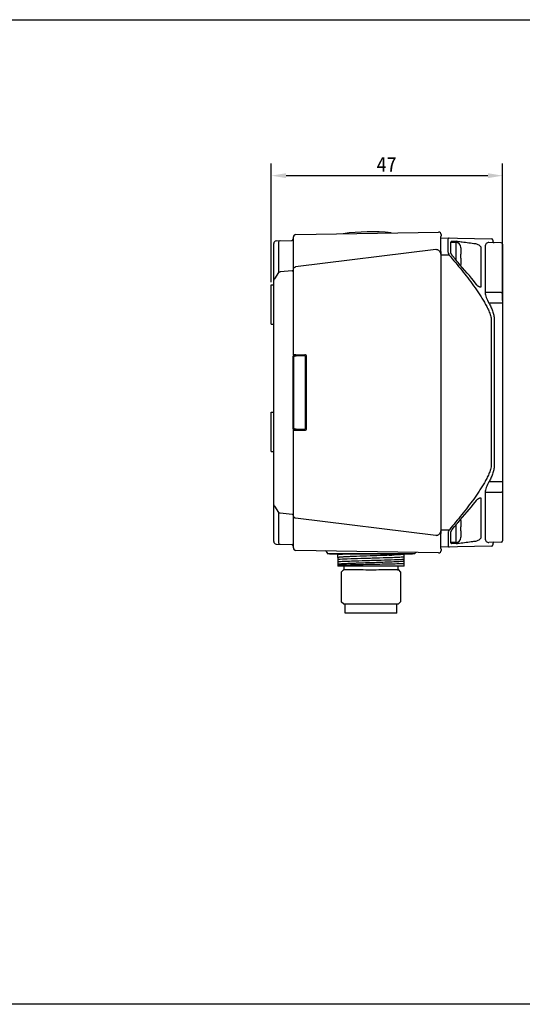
# Model space of a CAD drawing. Header units: millimetres. Extents: x 13 to 413, y 81 to 281.
# Tile 2 of 3: x 132 to 234, y 81 to 281. Entities that reach past the tile are written whole.
import ezdxf

# ---------------------------------------------------------------- set-up
doc = ezdxf.new("R2010")
doc.units = ezdxf.units.MM
doc.header["$LTSCALE"] = 23.1
doc.header["$PDMODE"] = 3
doc.header["$PDSIZE"] = 8
doc.layers.get('0').update_dxf_attribs({"linetype": 'CONTINUOUS'})
doc.layers.get('Defpoints').update_dxf_attribs({"linetype": 'CONTINUOUS'})
doc.layers.add('00_COMPONENTS', color=7, linetype='CONTINUOUS')
doc.layers.add('51__DRAFT_DIMS', color=7, linetype='CONTINUOUS')
doc.styles.get("Standard").update_dxf_attribs({"font": 'simfang.ttf'})
doc.dimstyles.new('DIMSTYLE_1', dxfattribs={"dimtxt": 3, "dimasz": 3, "dimexe": 2.5, "dimexo": 0.5, "dimgap": 0.75, "dimtad": 1, "dimdsep": 46, "dimtxsty": 'Standard', "dimblk": '_FILLED', "dimblk1": '_FILLED', "dimblk2": '_FILLED', "dimcen": 0.09, "dimclrt": 7, "dimazin": 2, "dimtp": 0.3, "dimtm": 0.3, "dimtfac": 1, "dimtofl": 0, "dimtmove": 0, "dimatfit": 3, "dimldrblk": '_FILLED', "dimfxl": 0, "dimtolj": 1, "dimarcsym": 0})

# ---------------------------------------------------------------- blocks, each defined once
blk = doc.blocks.new('_FILLED')
at = {"color": 0, "linetype": 'ByBlock'}
blk.add_solid([(0, 0), (-1, 0.167), (-1, -0.167)], dxfattribs=at)
blk = doc.blocks.new('*D3')
at = {"layer": '51__DRAFT_DIMS', "color": 252, "lineweight": -2}
for p, q in [((183.31, 227.77), (183.31, 251.91)), ((230.31, 224.03), (230.31, 251.91)), ((186.31, 249.41), (227.31, 249.41))]:
    blk.add_line(p, q, dxfattribs=at)
at = {"layer": 'Defpoints', "color": 0}
for p in [(230.31, 249.41), (183.31, 227.27), (230.31, 223.53)]:
    blk.add_point(p, dxfattribs=at)
at = {"layer": '51__DRAFT_DIMS', "color": 252, "linetype": 'ByBlock', "lineweight": -2, "xscale": 3, "yscale": 3, "zscale": 3, "rotation": 180}
blk.add_blockref('_FILLED', (183.31, 249.41), dxfattribs=at)
at = {"layer": '51__DRAFT_DIMS', "color": 252, "linetype": 'ByBlock', "lineweight": -2, "xscale": 3, "yscale": 3, "zscale": 3}
blk.add_blockref('_FILLED', (230.31, 249.41), dxfattribs=at)
at = {"layer": '51__DRAFT_DIMS', "color": 252, "insert": (206.73, 253.19), "char_height": 3, "attachment_point": 2}
blk.add_mtext('\\A1;47', dxfattribs=at)

msp = doc.modelspace()

# ---------------------------------------------------------------- linework, layer by layer
for p, q in [((12.89, 281.091), (412.89, 281.091)), ((412.89, 81.091), (12.89, 81.091))]:
    msp.add_line(p, q)
at = {"layer": '00_COMPONENTS', "color": 7}
for p, q in [((184.289, 236.142), (187.516, 236.255)), ((187.806, 213.022), (187.806, 236.95)), ((188.297, 237.45), (217.297, 237.956)), ((217.765, 234.295), (217.765, 236.806)), ((217.765, 236.763), (228.011, 236.584)), ((217.806, 237.457), (217.806, 237.175)), ((219.197, 236.445), (219.197, 233.986)), ((220.846, 236.083), (219.953, 236.068)), ((228.306, 236.284), (228.306, 236.095)), ((183.806, 175.088), (183.806, 235.643)), ((184.771, 235.909), (184.771, 229.726)), ((216.707, 234.377), (188.256, 230.857)), ((219.806, 233.785), (219.806, 235.918)), ((220.806, 235.815), (219.806, 235.815)), ((220.806, 235.815), (220.806, 232.286)), ((221.806, 234.815), (221.805, 234.815)), ((221.806, 234.769), (221.806, 233.465)), ((225.908, 234.764), (225.908, 226.89)), ((226.766, 234.949), (226.766, 225.669)), ((230.011, 235.77), (227.539, 235.814)), ((230.306, 235.471), (230.306, 175.26)), ((217.806, 233.593), (217.806, 233.599)), ((217.806, 177.138), (217.806, 233.593)), ((219.445, 233.283), (217.807, 233.254)), ((219.806, 233.783), (219.806, 233.785)), ((219.806, 233.785), (219.806, 233.785)), ((220.635, 232.499), (220.105, 233.149)), ((220.998, 232.047), (220.635, 232.499)), ((221.805, 233.465), (221.806, 233.465)), ((221.806, 232.665), (221.805, 232.665)), ((221.806, 232.665), (221.806, 231.362)), ((187.536, 230.1), (185.092, 229.841)), ((221.702, 231.239), (221.252, 231.745)), ((221.805, 231.316), (221.806, 231.315)), ((184.771, 229.726), (183.935, 228.449)), ((183.306, 219.266), (183.306, 227.265)), ((183.306, 227.265), (183.806, 227.265)), ((225.723, 226.75), (225.722, 226.75)), ((230.011, 225.646), (226.766, 225.669)), ((230.011, 223.525), (227.539, 223.543)), ((230.306, 223.525), (230.011, 223.525)), ((228.011, 220.005), (228.011, 190.726)), ((228.601, 220.193), (228.601, 190.537)), ((183.306, 219.265), (183.806, 219.265)), ((187.761, 198.065), (187.761, 212.665)), ((187.865, 198.125), (187.865, 212.606)), ((188.297, 213.031), (190.106, 213.031)), ((190.041, 212.8), (188.36, 212.801)), ((190.241, 212.6), (190.241, 212.604)), ((190.241, 198.13), (190.241, 212.6)), ((190.472, 198.065), (190.472, 212.665)), ((183.306, 193.366), (183.306, 201.365)), ((183.306, 201.365), (183.806, 201.365)), ((187.806, 173.78), (187.806, 197.709)), ((188.297, 197.7), (190.106, 197.7)), ((188.36, 197.93), (190.041, 197.93)), ((183.306, 193.365), (183.806, 193.365)), ((230.011, 187.206), (227.539, 187.188)), ((230.306, 187.206), (230.011, 187.206)), ((230.011, 185.085), (226.766, 185.061)), ((226.766, 185.061), (226.766, 175.782)), ((183.935, 182.281), (184.771, 181.004)), ((225.722, 183.98), (225.723, 183.98)), ((225.908, 183.841), (225.908, 175.967)), ((184.771, 181.004), (184.771, 174.821)), ((185.092, 180.89), (187.536, 180.63)), ((188.256, 179.874), (216.707, 176.354)), ((220.101, 177.577), (220.496, 178.061)), ((220.496, 178.061), (221.044, 178.739)), ((220.806, 178.444), (220.806, 174.915)), ((221.044, 178.739), (221.107, 178.816)), ((221.806, 179.415), (221.805, 179.415)), ((221.805, 178.065), (221.806, 178.065)), ((221.806, 179.369), (221.806, 178.065)), ((217.765, 176.436), (217.766, 176.486)), ((217.765, 173.925), (217.765, 176.436)), ((217.805, 177.481), (219.484, 177.493)), ((217.806, 177.13), (217.806, 177.138)), ((219.236, 176.784), (219.236, 174.287)), ((219.806, 174.813), (219.806, 176.945)), ((221.806, 177.265), (221.805, 177.265)), ((221.806, 177.265), (221.806, 175.962)), ((184.289, 174.588), (187.516, 174.475)), ((228.011, 174.147), (217.765, 173.968)), ((220.806, 174.915), (219.806, 174.915)), ((220.846, 174.647), (219.953, 174.663)), ((221.805, 175.916), (221.806, 175.915)), ((230.011, 174.96), (227.539, 174.917)), ((228.306, 174.636), (228.306, 174.447)), ((217.297, 172.774), (188.297, 173.28)), ((194.644, 172.89), (194.656, 172.665)), ((194.656, 172.665), (212.472, 172.665)), ((195.156, 172.665), (195.156, 172.515)), ((211.972, 172.515), (195.156, 172.515)), ((196.806, 171.828), (196.806, 172.515)), ((208.06, 172.336), (207.793, 172.325)), ((210.306, 171.128), (210.306, 172.515)), ((211.972, 172.665), (211.972, 172.515)), ((217.766, 173.898), (217.765, 173.925)), ((217.788, 173.688), (217.785, 173.706)), ((217.795, 173.653), (217.786, 173.7)), ((217.806, 173.555), (217.806, 173.274)), ((196.806, 171.818), (196.806, 170.428)), ((196.806, 170.418), (196.806, 170.065)), ((210.306, 170.065), (196.806, 170.065)), ((198.056, 170.065), (198.056, 169.365)), ((209.056, 169.365), (209.056, 170.065)), ((210.306, 170.065), (210.306, 171.118)), ((198.056, 169.39), (197.531, 168.865)), ((197.531, 168.865), (197.531, 162.865)), ((209.056, 169.39), (209.581, 168.865)), ((209.581, 168.865), (209.581, 162.865)), ((198.031, 162.365), (197.531, 162.865)), ((209.076, 162.365), (198.036, 162.365)), ((198.306, 160.565), (198.306, 162.365)), ((208.806, 160.565), (208.806, 162.365)), ((209.081, 162.365), (209.581, 162.865)), ((208.806, 160.565), (198.306, 160.565))]:
    msp.add_line(p, q, dxfattribs=at)
for points in [[(217.765, 236.806), (217.765, 236.823), (217.766, 236.856), (217.768, 236.887), (217.77, 236.914), (217.772, 236.94), (217.775, 236.963), (217.778, 236.985)], [(217.778, 236.985), (217.781, 237.005), (217.785, 237.024), (217.788, 237.042), (217.795, 237.078)], [(217.795, 237.078), (217.799, 237.096), (217.802, 237.116), (217.804, 237.139), (217.806, 237.166), (217.806, 237.175)], [(217.791, 233.898), (217.776, 234.079), (217.77, 234.16), (217.766, 234.232), (217.765, 234.294)], [(217.806, 233.599), (217.804, 233.693), (217.799, 233.797), (217.791, 233.898)], [(219.844, 233.613), (219.837, 233.635), (219.83, 233.657), (219.824, 233.677), (219.819, 233.697), (219.815, 233.716), (219.811, 233.734), (219.809, 233.751), (219.807, 233.766), (219.806, 233.778), (219.806, 233.783)], [(219.934, 233.41), (219.92, 233.437), (219.906, 233.465), (219.894, 233.491), (219.882, 233.517), (219.871, 233.542), (219.861, 233.567), (219.852, 233.59), (219.844, 233.613)], [(220.034, 233.244), (220.016, 233.271), (219.998, 233.299), (219.981, 233.326), (219.965, 233.354), (219.949, 233.382), (219.934, 233.41)], [(220.105, 233.149), (220.091, 233.166), (220.072, 233.192), (220.053, 233.218), (220.034, 233.244)], [(221.118, 231.901), (221.055, 231.978), (220.998, 232.047)], [(221.252, 231.745), (221.184, 231.824), (221.118, 231.901)], [(224.975, 227.321), (224.741, 227.622), (224.36, 228.101), (223.962, 228.592), (223.545, 229.097), (223.111, 229.613), (222.659, 230.143), (222.189, 230.685), (221.702, 231.239)], [(225.226, 227.049), (225.163, 227.109), (225.099, 227.175), (225.036, 227.246), (224.975, 227.321)], [(225.723, 226.75), (225.708, 226.752), (225.683, 226.756), (225.654, 226.765), (225.619, 226.778), (225.581, 226.795), (225.539, 226.817), (225.494, 226.843), (225.447, 226.873), (225.396, 226.908), (225.342, 226.95), (225.285, 226.996), (225.226, 227.049)], [(221.69, 179.479), (222.178, 180.033), (222.648, 180.575), (223.1, 181.104), (223.534, 181.621), (223.951, 182.125), (224.349, 182.616), (224.73, 183.095), (224.975, 183.409)], [(224.975, 183.409), (225.022, 183.468), (225.084, 183.539)], [(225.084, 183.539), (225.149, 183.608), (225.213, 183.67)], [(225.213, 183.67), (225.274, 183.724), (225.332, 183.773), (225.388, 183.816), (225.44, 183.853), (225.488, 183.884), (225.533, 183.911), (225.576, 183.933), (225.616, 183.951), (225.651, 183.964), (225.681, 183.974), (225.706, 183.979), (225.723, 183.98)], [(221.107, 178.816), (221.172, 178.894), (221.24, 178.972)], [(221.24, 178.972), (221.31, 179.051), (221.69, 179.479)], [(217.766, 176.486), (217.769, 176.557), (217.775, 176.637)], [(217.775, 176.637), (217.79, 176.816), (217.797, 176.915), (217.803, 177.019), (217.806, 177.13)], [(219.806, 176.958), (219.808, 176.971), (219.809, 176.985), (219.812, 177), (219.815, 177.017), (219.819, 177.034), (219.824, 177.052), (219.829, 177.071)], [(219.806, 176.945), (219.806, 176.948), (219.806, 176.958)], [(219.829, 177.071), (219.835, 177.091), (219.842, 177.111)], [(219.842, 177.111), (219.849, 177.131), (219.857, 177.153), (219.866, 177.175), (219.875, 177.197), (219.885, 177.22), (219.896, 177.244), (219.907, 177.268), (219.92, 177.293), (219.933, 177.319)], [(219.933, 177.319), (219.948, 177.346), (219.963, 177.374), (219.98, 177.402), (219.998, 177.431), (220.016, 177.46), (220.036, 177.489), (220.057, 177.519), (220.078, 177.548), (220.101, 177.577)], [(217.783, 173.719), (217.779, 173.738), (217.776, 173.76), (217.773, 173.783), (217.77, 173.808), (217.768, 173.835), (217.767, 173.865), (217.766, 173.898)], [(217.786, 173.7), (217.781, 173.725), (217.778, 173.746), (217.775, 173.767)], [(217.806, 173.555), (217.806, 173.559), (217.805, 173.586), (217.802, 173.609), (217.799, 173.629), (217.796, 173.648), (217.793, 173.665)], [(217.806, 173.555), (217.806, 173.565), (217.804, 173.592), (217.802, 173.614), (217.799, 173.634), (217.795, 173.653)]]:
    msp.add_lwpolyline(points, dxfattribs=at)
for centre, radius, start, end in [((203.507, 197.516), 40.494, 84.10606, 97.89394), ((184.306, 235.643), 0.5, 92, 180), ((187.506, 236.555), 0.3, 272, 360), ((188.306, 236.95), 0.5, 91, 180), ((217.306, 237.457), 0.5, 0, 91), ((219.956, 235.918), 0.15, 91, 180), ((228.006, 236.284), 0.3, 0, 89), ((228.606, 236.095), 0.3, 180, 269), ((220.806, 234.815), 1, 0, 90), ((220.753, 234.769), 1.053, 359.99928, 2.51106), ((230.006, 235.471), 0.3, 0, 89), ((220.806, 231.315), 1, 349.81958, 360), ((220.755, 231.362), 1.051, 357.48802, 0.00009), ((188.065, 212.606), 0.2, 90.24302, 179.97271), ((190.041, 212.6), 0.201, 78.27992, 89.94475), ((190.041, 212.6), 0.2, 1.06184, 78.27992), ((190.106, 212.665), 0.366, 0, 90.00881), ((188.065, 198.125), 0.2, 180.02748, 269.97252), ((190.04, 198.131), 0.2, 271.2386, 349.3109), ((190.106, 198.065), 0.366, 269.99119, 360), ((190.04, 198.131), 0.201, 349.3109, 359.94957), ((220.806, 179.415), 1, 0, 10.18287), ((220.753, 179.369), 1.053, 359.99928, 2.51106), ((184.306, 175.088), 0.5, 180, 268), ((187.506, 174.176), 0.3, 0, 88), ((219.956, 174.813), 0.15, 180, 269), ((220.806, 175.915), 1, 270, 360), ((220.755, 175.962), 1.051, 357.48802, 0.00009), ((228.006, 174.447), 0.3, 271, 360), ((228.606, 174.636), 0.3, 91, 180), ((230.006, 175.26), 0.3, 271, 360), ((188.306, 173.78), 0.5, 180, 269), ((194.345, 172.875), 0.3, 3, 88.99998), ((204.356, 53.263), 118.865, 92.42508, 92.79645), ((207.431, -19.268), 191.462, 92.2545, 92.42579), ((200.224, 350.334), 178.17, 272.25214, 272.43475), ((212.751, 172.554), 0.3, 89.0396, 158.11918), ((217.306, 173.274), 0.5, 269, 360), ((198.433, 144.223), 26.138, 92.42552, 93.07191)]:
    msp.add_arc(centre, radius, start, end, dxfattribs=at)
for centre, start_param, end_param in [((188.306, 213.022), 1.5882523, 3.1415953), ((188.306, 197.709), 3.14159, 4.694933)]:
    msp.add_ellipse(centre, major_axis=(0.5, 0), ratio=0.0174551, start_param=start_param, end_param=end_param, dxfattribs=at)
for points, knots in [([(185.124, 236.172), (185.051, 236.169), (184.898, 236.112), (184.803, 235.982), (184.771, 235.909)], [0, 0, 0, 0, 0.4792567, 1, 1, 1, 1]), ([(219.445, 236.733), (219.412, 236.734), (219.346, 236.726), (219.222, 236.645), (219.198, 236.522), (219.197, 236.445)], [0, 0, 0, 0, 0.2335163, 0.4547463, 1, 1, 1, 1]), ([(220.846, 236.083), (220.873, 236.084), (220.984, 236.084), (221.096, 236.076), (221.179, 236.067)], [0, 0, 0, 0, 0.2441843, 1, 1, 1, 1]), ([(221.179, 236.067), (221.491, 236.029), (222.706, 235.882), (223.92, 235.726), (224.82, 235.599)], [0, 0, 0, 0, 0.2569988, 1, 1, 1, 1]), ([(217.806, 233.312), (217.806, 233.451), (217.753, 233.734), (217.558, 234.039), (217.337, 234.224), (217.142, 234.325), (216.928, 234.381), (216.78, 234.384), (216.707, 234.377)], [0, 0, 0, 0, 0.243661, 0.4904732, 0.6163702, 0.7435284, 0.8716077, 1, 1, 1, 1]), ([(224.82, 235.599), (224.927, 235.589), (225.15, 235.521), (225.466, 235.349), (225.714, 235.141), (225.864, 234.939), (225.909, 234.819), (225.908, 234.764)], [0, 0, 0, 0, 0.2230968, 0.4752818, 0.7477855, 0.8842374, 1, 1, 1, 1]), ([(227.539, 235.814), (227.439, 235.815), (227.239, 235.789), (226.97, 235.625), (226.794, 235.324), (226.766, 235.081), (226.766, 234.949)], [0, 0, 0, 0, 0.2285014, 0.451647, 0.6974929, 1, 1, 1, 1]), ([(219.197, 233.986), (219.197, 233.932), (219.213, 233.817), (219.286, 233.577), (219.376, 233.399), (219.445, 233.283)], [0, 0, 0, 0, 0.2140184, 0.4604852, 1, 1, 1, 1]), ([(219.445, 233.283), (219.876, 232.776), (220.732, 231.757), (221.992, 230.21), (223.224, 228.64), (224.418, 227.041), (225.37, 225.676), (226.092, 224.559), (226.608, 223.704), (227.089, 222.83), (227.52, 221.93), (227.814, 221.15), (227.973, 220.503), (228.011, 220.171), (228.011, 220.005)], [0, 0, 0, 0, 0.1250118, 0.2500235, 0.3750347, 0.5000448, 0.6250514, 0.6875574, 0.7500623, 0.812565, 0.8750612, 0.9375338, 0.9687767, 1, 1, 1, 1]), ([(187.536, 230.1), (187.572, 230.103), (187.64, 230.117), (187.729, 230.162), (187.79, 230.229), (187.806, 230.285), (187.806, 230.312)], [0, 0, 0, 0, 0.2879479, 0.5539415, 0.7888067, 1, 1, 1, 1]), ([(187.806, 230.505), (187.806, 230.549), (187.832, 230.642), (187.935, 230.754), (188.082, 230.83), (188.197, 230.853), (188.256, 230.857)], [0, 0, 0, 0, 0.2113644, 0.4461123, 0.7117718, 1, 1, 1, 1]), ([(183.935, 228.449), (183.897, 228.419), (183.832, 228.349), (183.806, 228.256), (183.806, 228.212)], [0, 0, 0, 0, 0.5262108, 1, 1, 1, 1]), ([(185.092, 229.841), (185.062, 229.839), (184.949, 229.823), (184.838, 229.778), (184.771, 229.726)], [0, 0, 0, 0, 0.2648454, 1, 1, 1, 1]), ([(225.908, 226.89), (225.908, 226.867), (225.901, 226.821), (225.855, 226.772), (225.791, 226.751), (225.746, 226.749), (225.723, 226.75)], [0, 0, 0, 0, 0.2622322, 0.4909935, 0.7312527, 1, 1, 1, 1]), ([(226.766, 225.669), (226.766, 225.507), (226.818, 225.156), (227.057, 224.432), (227.336, 223.9), (227.539, 223.543)], [0, 0, 0, 0, 0.2139072, 0.4605865, 1, 1, 1, 1]), ([(230.306, 225.434), (230.306, 225.462), (230.288, 225.521), (230.22, 225.59), (230.123, 225.635), (230.049, 225.646), (230.011, 225.646)], [0, 0, 0, 0, 0.2095918, 0.4448016, 0.7122439, 1, 1, 1, 1]), ([(227.539, 223.543), (227.675, 223.281), (227.933, 222.749), (228.268, 221.928), (228.522, 221.079), (228.601, 220.488), (228.601, 220.193)], [0, 0, 0, 0, 0.250119, 0.5002094, 0.7502167, 1, 1, 1, 1]), ([(187.761, 212.665), (187.761, 212.717), (187.786, 212.823), (187.855, 212.907), (187.896, 212.939)], [0, 0, 0, 0, 0.5004316, 1, 1, 1, 1]), ([(188.064, 212.806), (188.066, 212.805), (188.071, 212.806), (188.078, 212.804), (188.093, 212.804), (188.117, 212.803), (188.153, 212.802), (188.197, 212.802), (188.267, 212.801), (188.322, 212.801), (188.36, 212.801)], [0, 0, 0, 0, 0.020152, 0.043184, 0.0755569, 0.1668851, 0.2905403, 0.4418251, 0.6149804, 1, 1, 1, 1]), ([(187.862, 197.822), (187.831, 197.853), (187.78, 197.93), (187.761, 198.021), (187.761, 198.065)], [0, 0, 0, 0, 0.4999602, 1, 1, 1, 1]), ([(188.106, 197.72), (188.061, 197.72), (187.971, 197.739), (187.894, 197.79), (187.862, 197.822)], [0, 0, 0, 0, 0.49996, 1, 1, 1, 1]), ([(188.36, 197.93), (188.323, 197.93), (188.268, 197.93), (188.199, 197.929), (188.156, 197.928), (188.119, 197.928), (188.095, 197.927), (188.08, 197.926), (188.073, 197.926), (188.068, 197.925), (188.066, 197.925), (188.065, 197.925)], [0, 0, 0, 0, 0.3798821, 0.5513069, 0.701811, 0.8258664, 0.9189293, 0.9527347, 0.9776267, 0.993397, 1, 1, 1, 1]), ([(228.011, 190.726), (228.011, 190.56), (227.973, 190.229), (227.816, 189.585), (227.523, 188.808), (227.094, 187.911), (226.615, 187.039), (226.102, 186.188), (225.383, 185.074), (224.436, 183.714), (223.247, 182.121), (222.02, 180.556), (220.765, 179.014), (219.913, 177.998), (219.484, 177.493)], [0, 0, 0, 0, 0.0312224, 0.0624653, 0.1249381, 0.1874345, 0.2499373, 0.3124423, 0.3749483, 0.4999551, 0.6249652, 0.7499764, 0.8749881, 1, 1, 1, 1]), ([(228.601, 190.537), (228.601, 190.242), (228.522, 189.652), (228.268, 188.802), (227.933, 187.981), (227.675, 187.45), (227.539, 187.188)], [0, 0, 0, 0, 0.2498643, 0.4998573, 0.749916, 1, 1, 1, 1]), ([(227.539, 187.188), (227.336, 186.831), (227.057, 186.298), (226.818, 185.574), (226.766, 185.224), (226.766, 185.061)], [0, 0, 0, 0, 0.5395755, 0.7862208, 1, 1, 1, 1]), ([(230.306, 185.297), (230.306, 185.269), (230.288, 185.209), (230.22, 185.14), (230.123, 185.096), (230.049, 185.085), (230.011, 185.085)], [0, 0, 0, 0, 0.2095918, 0.4448016, 0.7122439, 1, 1, 1, 1]), ([(183.806, 182.519), (183.806, 182.475), (183.832, 182.381), (183.897, 182.311), (183.935, 182.281)], [0, 0, 0, 0, 0.4737892, 1, 1, 1, 1]), ([(225.723, 183.98), (225.746, 183.981), (225.791, 183.979), (225.855, 183.959), (225.901, 183.909), (225.908, 183.864), (225.908, 183.841)], [0, 0, 0, 0, 0.2689793, 0.509319, 0.7379044, 1, 1, 1, 1]), ([(184.771, 181.004), (184.792, 180.988), (184.889, 180.926), (185.005, 180.896), (185.092, 180.89)], [0, 0, 0, 0, 0.2345502, 1, 1, 1, 1]), ([(187.536, 180.63), (187.572, 180.628), (187.64, 180.614), (187.729, 180.568), (187.79, 180.501), (187.806, 180.445), (187.806, 180.419)], [0, 0, 0, 0, 0.2879479, 0.5539414, 0.7888067, 1, 1, 1, 1]), ([(187.806, 180.226), (187.806, 180.182), (187.832, 180.088), (187.935, 179.977), (188.082, 179.901), (188.197, 179.878), (188.256, 179.874)], [0, 0, 0, 0, 0.2113644, 0.4461123, 0.7117718, 1, 1, 1, 1]), ([(216.707, 176.354), (216.78, 176.347), (216.928, 176.35), (217.142, 176.406), (217.338, 176.507), (217.559, 176.692), (217.753, 176.997), (217.806, 177.28), (217.806, 177.419)], [0, 0, 0, 0, 0.1284682, 0.2567169, 0.3839515, 0.5099314, 0.756702, 1, 1, 1, 1]), ([(219.484, 177.493), (219.415, 177.376), (219.325, 177.197), (219.252, 176.955), (219.236, 176.838), (219.236, 176.784)], [0, 0, 0, 0, 0.539253, 0.7858433, 1, 1, 1, 1]), ([(184.771, 174.821), (184.803, 174.749), (184.898, 174.619), (185.051, 174.562), (185.124, 174.559)], [0, 0, 0, 0, 0.5207433, 1, 1, 1, 1]), ([(219.236, 174.287), (219.236, 174.209), (219.26, 174.086), (219.385, 174.005), (219.451, 173.998), (219.484, 173.998)], [0, 0, 0, 0, 0.5453454, 0.7663681, 1, 1, 1, 1]), ([(221.179, 174.664), (221.151, 174.661), (221.04, 174.65), (220.929, 174.646), (220.846, 174.647)], [0, 0, 0, 0, 0.2558736, 1, 1, 1, 1]), ([(224.82, 175.132), (224.527, 175.09), (223.315, 174.925), (222.1, 174.774), (221.179, 174.664)], [0, 0, 0, 0, 0.2418771, 1, 1, 1, 1]), ([(225.908, 175.967), (225.909, 175.911), (225.864, 175.792), (225.714, 175.589), (225.466, 175.381), (225.149, 175.209), (224.927, 175.142), (224.82, 175.132)], [0, 0, 0, 0, 0.116051, 0.2527156, 0.5251348, 0.7770549, 1, 1, 1, 1]), ([(226.766, 175.782), (226.766, 175.65), (226.794, 175.407), (226.97, 175.106), (227.239, 174.942), (227.439, 174.915), (227.539, 174.917)], [0, 0, 0, 0, 0.3026547, 0.5484923, 0.7715834, 1, 1, 1, 1]), ([(198.609, 172.515), (198.432, 172.509), (197.831, 172.484), (197.23, 172.457), (196.806, 172.43)], [0, 0, 0, 0, 0.2943577, 1, 1, 1, 1]), ([(207.226, 172.301), (206.642, 172.278), (204.199, 172.191), (201.757, 172.118), (199.899, 172.045)], [0, 0, 0, 0, 0.2391866, 1, 1, 1, 1]), ([(210.286, 172.515), (210.28, 172.51), (210.261, 172.502), (210.2, 172.485), (210.082, 172.467), (209.892, 172.445), (209.638, 172.424), (209.323, 172.402), (208.79, 172.37), (208.362, 172.35), (208.06, 172.336)], [0, 0, 0, 0, 0.0103654, 0.0277425, 0.0843261, 0.1700526, 0.2843364, 0.4259931, 0.5936171, 1, 1, 1, 1]), ([(210.306, 171.917), (209.908, 171.891), (208.975, 171.847), (207.071, 171.778), (204.534, 171.701), (201.618, 171.618), (199.022, 171.533), (197.456, 171.471), (196.806, 171.429)], [0, 0, 0, 0, 0.0884511, 0.2074102, 0.4233208, 0.6519301, 0.855381, 1, 1, 1, 1]), ([(196.806, 171.03), (197.203, 171.055), (198.137, 171.098), (200.041, 171.169), (202.578, 171.245), (205.494, 171.328), (208.09, 171.413), (209.656, 171.475), (210.306, 171.517)], [0, 0, 0, 0, 0.0884508, 0.20741, 0.4233207, 0.65193, 0.855381, 1, 1, 1, 1]), ([(196.806, 170.309), (196.823, 170.31), (196.898, 170.316), (196.973, 170.32), (197.032, 170.323)], [0, 0, 0, 0, 0.2210554, 1, 1, 1, 1]), ([(198.557, 171.987), (198.427, 171.98), (198.18, 171.967), (197.834, 171.947), (197.536, 171.927), (197.288, 171.907), (197.096, 171.888), (196.949, 171.868), (196.874, 171.851), (196.822, 171.835), (196.822, 171.823)], [0, 0, 0, 0, 0.2245294, 0.423259, 0.5944734, 0.7366533, 0.8487668, 0.9300201, 0.9799774, 1, 1, 1, 1]), ([(207.212, 170.901), (206.669, 170.88), (205.535, 170.839), (203.804, 170.781), (202.328, 170.733), (201.171, 170.693), (200.356, 170.663), (199.599, 170.634), (198.913, 170.604), (198.31, 170.575), (197.802, 170.546), (197.441, 170.52), (197.206, 170.499), (197.072, 170.484), (196.968, 170.471), (196.89, 170.455), (196.847, 170.444), (196.822, 170.43), (196.822, 170.423)], [0, 0, 0, 0, 0.1565289, 0.3269638, 0.4991499, 0.5820306, 0.6607907, 0.7339961, 0.8003511, 0.8586712, 0.9078992, 0.9471806, 0.9628733, 0.9758266, 0.985992, 0.9933602, 0.9979523, 1, 1, 1, 1]), ([(197.327, 170.337), (198.237, 170.377), (200.433, 170.427), (203.893, 170.497), (206.945, 170.555), (209.076, 170.608), (209.942, 170.636), (210.306, 170.653)], [0, 0, 0, 0, 0.2105101, 0.5075127, 0.7997125, 0.9158733, 1, 1, 1, 1]), ([(210.29, 171.123), (210.29, 171.117), (210.269, 171.103), (210.231, 171.093), (210.164, 171.079), (210.027, 171.059), (209.792, 171.036), (209.44, 171.009), (208.996, 170.982), (208.468, 170.955), (207.864, 170.927), (207.437, 170.91), (207.212, 170.901)], [0, 0, 0, 0, 0.0061548, 0.0195727, 0.0411074, 0.0708298, 0.1543832, 0.2692033, 0.4136523, 0.5853661, 0.7818524, 1, 1, 1, 1]), ([(198.056, 169.365), (198.195, 169.384), (198.733, 169.4), (199.547, 169.387), (200.539, 169.394), (201.836, 169.392), (202.854, 169.365), (203.556, 169.365)], [0, 0, 0, 0, 0.0762415, 0.2929699, 0.4444265, 0.617366, 1, 1, 1, 1]), ([(203.556, 169.365), (204.258, 169.365), (205.276, 169.392), (206.573, 169.394), (207.395, 169.389), (208.071, 169.392), (208.572, 169.395), (208.882, 169.383), (209.021, 169.369), (209.056, 169.365)], [0, 0, 0, 0, 0.3826453, 0.5555879, 0.707045, 0.8313017, 0.9237654, 0.9806532, 1, 1, 1, 1])]:
    msp.add_open_spline(points, degree=3, knots=knots, dxfattribs=at)
for points in [[(221.806, 233.065), (221.806, 233.199), (221.806, 233.332), (221.805, 233.465)], [(221.805, 232.665), (221.806, 232.799), (221.806, 232.932), (221.806, 233.065)], [(187.896, 212.939), (187.955, 212.983), (188.032, 213.01), (188.106, 213.01)], [(221.806, 177.665), (221.806, 177.799), (221.806, 177.932), (221.805, 178.065)], [(221.805, 177.265), (221.806, 177.399), (221.806, 177.532), (221.806, 177.665)]]:
    msp.add_open_spline(points, degree=3, dxfattribs=at)

# ---------------------------------------------------------------- dimensions: what is measured, and where the dimension line sits
at = {"layer": '51__DRAFT_DIMS', "color": 7}
dim = msp.add_linear_dim(base=(230.306, 249.411), p1=(183.306, 227.265), p2=(230.306, 223.525), dimstyle='DIMSTYLE_1', override={"dimclrd": 252, "dimclre": 252, "dimclrt": 252}, dxfattribs=at)
dim.commit()
dim.dimension.update_dxf_attribs({"geometry": '*D3', "text_midpoint": (206.727, 249.411), "dimtype": 160})

doc.saveas('drawing.dxf')
